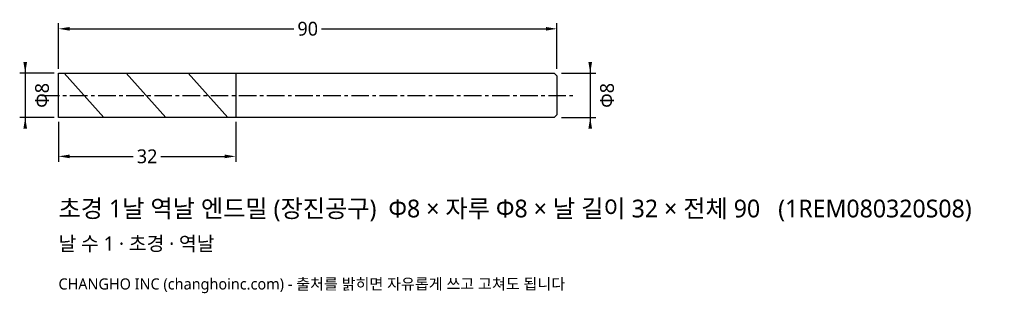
# Model space of a CAD drawing. Header units: millimetres. Extents: x -7 to 171, y -36 to 14.
import ezdxf

# ---------------------------------------------------------------- set-up
doc = ezdxf.new("R2010")
doc.units = ezdxf.units.MM
doc.linetypes.add('CENTER', pattern=[5.08, 3.175, -0.635, 0.635, -0.635])
for name, color, linetype in [('문자', 7, 'CONTINUOUS'), ('외형선', 7, 'CONTINUOUS'), ('중심선', 1, 'CENTER'), ('참고선', 8, 'CONTINUOUS'), ('치수', 4, 'CONTINUOUS')]:
    doc.layers.add(name, color=color, linetype=linetype)
doc.styles.add('CH_KOR', font='malgun.ttf')
doc.dimstyles.new('CH_DIM', dxfattribs={"dimtxt": 2.5, "dimasz": 2, "dimexe": 1, "dimexo": 0.8, "dimgap": 0.8, "dimtad": 1, "dimdec": 1, "dimdsep": 46, "dimtxsty": 'CH_KOR', "dimcen": 2.5, "dimclrd": 4, "dimclre": 4, "dimclrt": 4, "dimazin": 3, "dimtfac": 1, "dimtmove": 0, "dimatfit": 3})

# ---------------------------------------------------------------- blocks, each defined once
blk = doc.blocks.new('_CLOSEDFILLED')
at = {"color": 0, "linetype": 'BYBLOCK'}
blk.add_solid([(-1, 0.164), (0, 0), (-1, -0.164)], dxfattribs=at)
blk = doc.blocks.new('*D1')
at = {"color": 4}
for p, q in [((-6, 6), (-6, -6)), ((-0.8, 4), (-7, 4)), ((-0.8, -4), (-7, -4))]:
    blk.add_line(p, q, dxfattribs=at)
at = {"layer": 'Defpoints'}
for p in [(-6, 4), (0, 4), (0, -4)]:
    blk.add_point(p, dxfattribs=at)
at = {"layer": '치수', "color": 4, "xscale": 2, "yscale": 2}
for p, rotation in [((-6, 4), 270), ((-6, -4), 90)]:
    blk.add_blockref('_CLOSEDFILLED', p, dxfattribs=dict(at, rotation=rotation))
at = {"layer": '치수', "color": 4, "insert": (-2.95, 0), "char_height": 2.5, "attachment_point": 5, "rotation": 90, "style": 'CH_KOR'}
blk.add_mtext('Φ8', dxfattribs=at)
blk = doc.blocks.new('*D2')
at = {"color": 4}
for p, q in [((96, 6), (96, -6)), ((90.8, 4), (97, 4)), ((90.8, -4), (97, -4))]:
    blk.add_line(p, q, dxfattribs=at)
at = {"layer": 'Defpoints'}
for p in [(90, 4), (96, 4), (90, -4)]:
    blk.add_point(p, dxfattribs=at)
at = {"layer": '치수', "color": 4, "xscale": 2, "yscale": 2}
for p, rotation in [((96, 4), 270), ((96, -4), 90)]:
    blk.add_blockref('_CLOSEDFILLED', p, dxfattribs=dict(at, rotation=rotation))
at = {"layer": '치수', "color": 4, "insert": (99.05, 0), "char_height": 2.5, "attachment_point": 5, "rotation": 90, "style": 'CH_KOR'}
blk.add_mtext('Φ8', dxfattribs=at)
blk = doc.blocks.new('*D3')
at = {"color": 4}
for p, q in [((0, -4.8), (0, -12)), ((32, -4.8), (32, -12)), ((2, -11), (13.5, -11)), ((18.5, -11), (30, -11))]:
    blk.add_line(p, q, dxfattribs=at)
at = {"layer": 'Defpoints'}
for p in [(0, -4), (32, -4), (0, -11)]:
    blk.add_point(p, dxfattribs=at)
at = {"layer": '치수', "color": 4, "xscale": 2, "yscale": 2, "rotation": 180}
blk.add_blockref('_CLOSEDFILLED', (0, -11), dxfattribs=at)
at = {"layer": '치수', "color": 4, "xscale": 2, "yscale": 2}
blk.add_blockref('_CLOSEDFILLED', (32, -11), dxfattribs=at)
at = {"layer": '치수', "color": 4, "insert": (16, -11), "char_height": 2.5, "attachment_point": 5, "style": 'CH_KOR'}
blk.add_mtext('32', dxfattribs=at)
blk = doc.blocks.new('*D4')
at = {"color": 4}
for p, q in [((0, 4.8), (0, 13)), ((90, 4.8), (90, 13)), ((2, 12), (42.5, 12)), ((47.5, 12), (88, 12))]:
    blk.add_line(p, q, dxfattribs=at)
at = {"layer": 'Defpoints'}
for p in [(0, 12), (0, 4), (90, 4)]:
    blk.add_point(p, dxfattribs=at)
at = {"layer": '치수', "color": 4, "xscale": 2, "yscale": 2, "rotation": 180}
blk.add_blockref('_CLOSEDFILLED', (0, 12), dxfattribs=at)
at = {"layer": '치수', "color": 4, "xscale": 2, "yscale": 2}
blk.add_blockref('_CLOSEDFILLED', (90, 12), dxfattribs=at)
at = {"layer": '치수', "color": 4, "insert": (45, 12), "char_height": 2.5, "attachment_point": 5, "style": 'CH_KOR'}
blk.add_mtext('90', dxfattribs=at)

msp = doc.modelspace()

# ---------------------------------------------------------------- linework, layer by layer
at = {"layer": '외형선'}
msp.add_lwpolyline([(0, 4), (32, 4), (32, 4), (89.5, 4), (90, 3.5), (90, -3.5), (89.5, -4), (32, -4), (32, -4), (0, -4)], close=True, dxfattribs=at)
at = {"layer": '중심선'}
msp.add_line((-3, 0), (93, 0), dxfattribs=at)
at = {"layer": '참고선'}
for p, q in [((1, 4), (8.2, -4)), ((12.2, 4), (19.4, -4)), ((23.4, 4), (30.6, -4)), ((32, 4), (32, -4))]:
    msp.add_line(p, q, dxfattribs=at)

# ---------------------------------------------------------------- texts
at = {"layer": '문자', "style": 'CH_KOR'}
for s, height, p in [('초경 1날 역날 엔드밀 (장진공구)  Φ8 × 자루 Φ8 × 날 길이 32 × 전체 90   (1REM080320S08)', 3.2, (0, -22)), ('날 수 1 · 초경 · 역날', 2.56, (0, -28)), ('CHANGHO INC (changhoinc.com) - 출처를 밝히면 자유롭게 쓰고 고쳐도 됩니다', 2, (0, -35))]:
    msp.add_text(s, height=height, dxfattribs=at).set_placement(p)

# ---------------------------------------------------------------- dimensions: what is measured, and where the dimension line sits
at = {"layer": '치수'}
for base, p1, p2, text, picture, middle in [((0, 12), (0, 4), (90, 4), '90', '*D4', (45, 12)), ((0, -11), (0, -4), (32, -4), '32', '*D3', (16, -11))]:
    dim = msp.add_linear_dim(base=base, p1=p1, p2=p2, text=text, dimstyle='CH_DIM', override={"dimscale": 1}, dxfattribs=at)
    dim.commit()
    dim.dimension.update_dxf_attribs({"geometry": picture, "text_midpoint": middle})
for base, p1, p2, picture, middle in [((-6, 4), (0, 4), (0, -4), '*D1', (-2.95, 0)), ((96, 4), (90, 4), (90, -4), '*D2', (99.05, 0))]:
    dim = msp.add_linear_dim(base=base, p1=p1, p2=p2, angle=90, text='Φ8', dimstyle='CH_DIM', override={"dimscale": 1}, dxfattribs=at)
    dim.commit()
    dim.dimension.update_dxf_attribs({"geometry": picture, "text_midpoint": middle})

doc.saveas('drawing.dxf')
